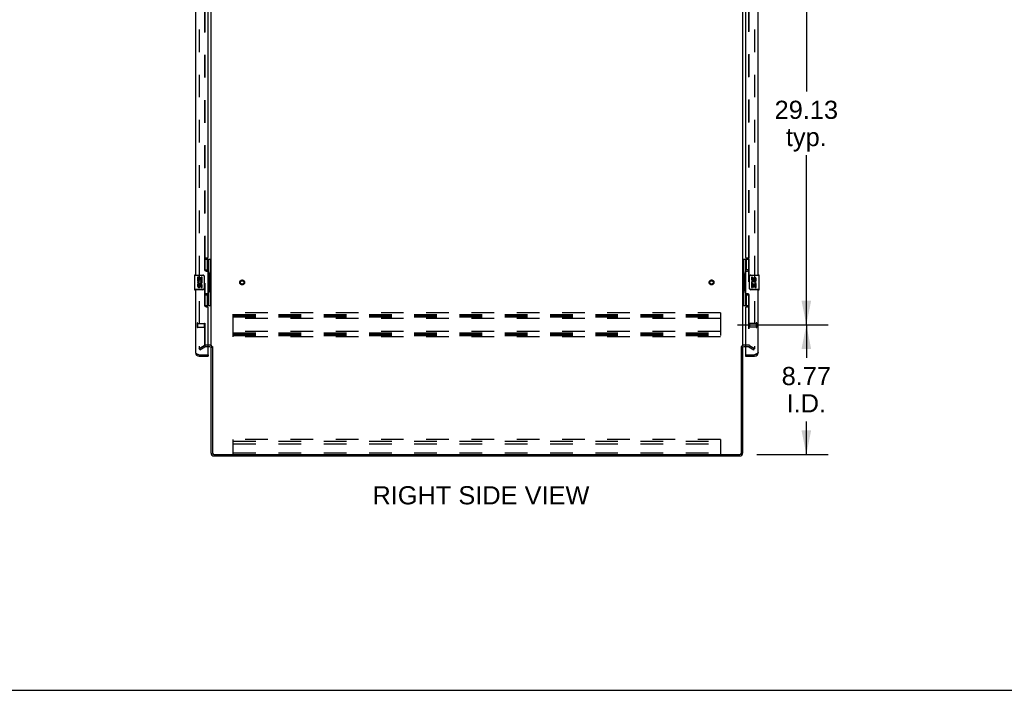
# Model space of a CAD drawing. Header units: inches. Extents: x 0 to 279, y 0 to 180.
# Tile 22 of 41: x 143 to 210, y 0 to 45. Entities that reach past the tile are written whole.
import ezdxf

# ---------------------------------------------------------------- set-up
doc = ezdxf.new("R2010")
doc.units = ezdxf.units.IN
doc.header["$LTSCALE"] = 15.327869
doc.header["$MEASUREMENT"] = 0
doc.linetypes.add('HIDDEN', pattern=[0.2, 0.1, -0.1])
doc.layers.get('0').update_dxf_attribs({"linetype": 'CONTINUOUS'})
for name, color, linetype in [('DEFAULT_2', 8, 'HIDDEN'), ('DIMENSIONS', 7, 'CONTINUOUS'), ('FRONT_MASTER_DOOR_ASSEMBLY', 7, 'CONTINUOUS'), ('REAR_SLAVE_DOOR_ASSEMBLY', 7, 'CONTINUOUS')]:
    doc.layers.add(name, color=color, linetype=linetype)
doc.styles.get("Standard").update_dxf_attribs({"font": 'arial.ttf'})
doc.dimstyles.new('DIMSTYLE_1', dxfattribs={"dimtxt": 1.229508, "dimasz": 1.639344, "dimexe": 0.09, "dimexo": 0.07, "dimgap": 0.0375, "dimtad": 0, "dimtih": 1, "dimtoh": 1, "dimzin": 4, "dimdsep": 46, "dimtxsty": 'Standard', "dimblk": '_FILLED', "dimblk1": '_FILLED', "dimblk2": '_FILLED', "dimcen": 0.09, "dimazin": 1, "dimtfac": 1, "dimtdec": 3, "dimtofl": 0, "dimtmove": 0, "dimatfit": 3, "dimldrblk": '_FILLED', "dimfxl": 0, "dimtolj": 1, "dimtzin": 4, "dimarcsym": 0})

# ---------------------------------------------------------------- blocks, each defined once
blk = doc.blocks.new('_FILLED')
at = {"color": 0, "linetype": 'ByBlock'}
blk.add_solid([(0, 0), (-1, 0.2), (-1, -0.2)], dxfattribs=at)
blk = doc.blocks.new('*D9')
at = {"layer": 'DIMENSIONS', "color": 2, "linetype": 'Continuous'}
for p, q in [((191.812, 53.869), (197.954, 53.869)), ((196.479, 53.869), (196.479, 40.536)), ((196.479, 24.744), (196.479, 36.232)), ((191.812, 24.744), (197.954, 24.744))]:
    blk.add_line(p, q, dxfattribs=at)
at = {"layer": 'DIMENSIONS', "color": 2, "linetype": 'Continuous', "xscale": 1.6393442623, "yscale": 1.6393442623, "zscale": 1.6393442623}
for p, rotation in [((196.479, 53.869), 90), ((196.479, 24.744), 270)]:
    blk.add_blockref('_FILLED', p, dxfattribs=dict(at, rotation=rotation))
at = {"layer": 'DIMENSIONS', "color": 2, "linetype": 'Continuous', "insert": (196.479, 39.921), "char_height": 1.2295, "width": 4.29642, "attachment_point": 2, "line_spacing_factor": 0.9}
blk.add_mtext('29.13\\Ptyp.', dxfattribs=at)
blk = doc.blocks.new('*D10')
at = {"layer": 'DIMENSIONS', "color": 2, "linetype": 'Continuous'}
for p, q in [((191.812, 24.744), (197.954, 24.744)), ((196.479, 24.744), (196.479, 22.509)), ((196.479, 15.973), (196.479, 18.206)), ((193.118, 15.973), (197.954, 15.973))]:
    blk.add_line(p, q, dxfattribs=at)
at = {"layer": 'DIMENSIONS', "color": 2, "linetype": 'Continuous', "xscale": 1.6393442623, "yscale": 1.6393442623, "zscale": 1.6393442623}
for p, rotation in [((196.479, 24.744), 90), ((196.479, 15.973), 270)]:
    blk.add_blockref('_FILLED', p, dxfattribs=dict(at, rotation=rotation))
at = {"layer": 'DIMENSIONS', "color": 2, "linetype": 'Continuous', "insert": (196.479, 21.894), "char_height": 1.2295, "width": 3.34115, "attachment_point": 2, "line_spacing_factor": 0.9}
blk.add_mtext('8.77\\PI.D.', dxfattribs=at)

msp = doc.modelspace()

# ---------------------------------------------------------------- linework, layer by layer
at = {"color": 3, "linetype": 'Continuous'}
for p, q in [((156.164, 23.317), (156.164, 84.421)), ((192.164, 84.421), (192.164, 23.317)), ((155.743, 29.223), (155.743, 29.194)), ((155.76, 29.238), (155.76, 29.194)), ((192.569, 29.194), (192.569, 29.238)), ((192.585, 29.194), (192.585, 29.223)), ((155.743, 26.044), (155.743, 26.014)), ((155.76, 26.044), (155.76, 25.999)), ((192.569, 25.999), (192.569, 26.044)), ((192.585, 26.014), (192.585, 26.044)), ((156.079, 23.265), (155.96, 23.265)), ((156.164, 16.058), (156.164, 23.285)), ((156.268, 23.286), (156.268, 16.063)), ((192.06, 23.286), (192.06, 16.063)), ((192.164, 23.285), (192.164, 16.058)), ((192.368, 23.265), (192.249, 23.265)), ((156.353, 15.869), (191.975, 15.869)), ((156.358, 15.973), (191.97, 15.973))]:
    msp.add_line(p, q, dxfattribs=at)
at = {"color": 7, "linetype": 'Continuous'}
msp.add_line((0, 0), (278.689, 0), dxfattribs=at)
at = {"color": 3, "linetype": 'Continuous'}
for centre, radius, start, end in [((156.079, 23.18), 0.085, 0, 90), ((192.249, 23.18), 0.085, 90, 180), ((156.353, 16.058), 0.189, 180, 270), ((156.358, 16.063), 0.09, 180, 270), ((191.97, 16.063), 0.09, 270, 360), ((191.975, 16.058), 0.189, 270, 360)]:
    msp.add_arc(centre, radius, start, end, dxfattribs=at)
at = {"color": 7, "linetype": 'Continuous'}
for centre, radius, start, end in [((156.079, 23.18), 0.189, 34.02937, 46.48703), ((192.249, 23.18), 0.189, 133.51297, 145.97063), ((156.353, 16.058), 0.085, 183.75801, 266.24199), ((191.975, 16.058), 0.085, 273.75801, 356.24199)]:
    msp.add_arc(centre, radius, start, end, dxfattribs=at)
at = {"layer": 'DEFAULT_2', "color": 8, "linetype": 'HIDDEN'}
for p, q in [((155.352, 84.603), (155.352, 23.134)), ((192.977, 84.603), (192.977, 23.134)), ((155.743, 29.223), (155.743, 52.264)), ((155.76, 29.238), (155.76, 52.249)), ((192.569, 52.249), (192.569, 29.238)), ((192.585, 52.264), (192.585, 29.223)), ((155.743, 26.044), (155.743, 29.194)), ((155.76, 26.044), (155.76, 29.194)), ((192.569, 29.194), (192.569, 26.044)), ((192.585, 29.194), (192.585, 26.044)), ((155.743, 23.298), (155.743, 26.014)), ((192.585, 26.014), (192.585, 23.298)), ((155.76, 23.317), (155.76, 25.999)), ((190.664, 25.556), (157.664, 25.556)), ((157.664, 23.931), (157.664, 25.556)), ((157.664, 25.452), (190.664, 25.452)), ((157.664, 25.369), (190.664, 25.369)), ((190.664, 25.556), (190.664, 23.931)), ((192.569, 25.999), (192.569, 23.317)), ((157.664, 25.285), (190.664, 25.285)), ((190.664, 25.181), (157.664, 25.181)), ((190.664, 24.306), (157.664, 24.306)), ((157.664, 24.202), (190.664, 24.202)), ((157.664, 24.119), (190.664, 24.119)), ((157.664, 24.035), (190.664, 24.035)), ((155.352, 23.154), (155.691, 23.35)), ((156.079, 23.369), (155.76, 23.369)), ((190.664, 23.931), (157.664, 23.931)), ((192.569, 23.369), (192.249, 23.369)), ((192.637, 23.35), (192.977, 23.154)), ((155.404, 23.064), (155.352, 23.154)), ((155.404, 23.064), (155.743, 23.26)), ((155.96, 23.265), (155.76, 23.265)), ((192.569, 23.265), (192.368, 23.265)), ((192.585, 23.26), (192.925, 23.064)), ((192.925, 23.064), (192.977, 23.154)), ((190.664, 16.973), (157.664, 16.973)), ((157.664, 15.973), (157.664, 16.973)), ((157.664, 16.868), (190.664, 16.868)), ((157.664, 16.691), (190.664, 16.691)), ((190.664, 16.973), (190.664, 15.973)), ((157.664, 16.077), (190.664, 16.077))]:
    msp.add_line(p, q, dxfattribs=at)
for points in [[(155.352, 23.134), (155.352, 23.132), (155.352, 23.13), (155.353, 23.128)], [(155.369, 23.114), (155.367, 23.114), (155.365, 23.115), (155.363, 23.115), (155.362, 23.116), (155.36, 23.117), (155.358, 23.119), (155.357, 23.12), (155.356, 23.122), (155.354, 23.124), (155.353, 23.126), (155.353, 23.128)], [(155.377, 23.116), (155.375, 23.115), (155.373, 23.115), (155.371, 23.114), (155.369, 23.114), (155.369, 23.114)], [(192.959, 23.114), (192.959, 23.114), (192.957, 23.114), (192.955, 23.115), (192.953, 23.115), (192.952, 23.116)], [(192.977, 23.134), (192.977, 23.132), (192.976, 23.13), (192.976, 23.128), (192.975, 23.126), (192.974, 23.124), (192.973, 23.122), (192.972, 23.12), (192.97, 23.119), (192.969, 23.117), (192.967, 23.116), (192.965, 23.115), (192.963, 23.115), (192.961, 23.114), (192.959, 23.114)]]:
    msp.add_lwpolyline(points, dxfattribs=at)
for centre, radius in [((158.268, 27.619), 0.164), ((158.268, 27.619), 0.142), ((158.268, 27.619), 0.124), ((158.268, 27.619), 0.114), ((190.06, 27.619), 0.164), ((190.06, 27.619), 0.142), ((190.06, 27.619), 0.124), ((190.06, 27.619), 0.114)]:
    msp.add_circle(centre, radius, dxfattribs=at)
for centre, radius, start, end in [((155.76, 23.232), 0.137, 90, 120), ((156.079, 23.18), 0.189, 46.48703, 90), ((192.249, 23.18), 0.189, 90, 133.51297), ((192.569, 23.232), 0.137, 60, 90), ((155.76, 23.232), 0.033, 90, 120), ((156.079, 23.18), 0.189, 0, 34.02937), ((192.249, 23.18), 0.189, 145.97063, 180), ((192.569, 23.232), 0.033, 60, 90)]:
    msp.add_arc(centre, radius, start, end, dxfattribs=at)
at = {"layer": 'FRONT_MASTER_DOOR_ASSEMBLY', "color": 3, "linetype": 'Continuous'}
for p, q in [((155.106, 53.369), (155.106, 28.119)), ((155.96, 29.326), (155.96, 52.161)), ((155.71, 29.136), (155.71, 28.516)), ((155.9, 29.266), (155.84, 29.266)), ((155.84, 28.386), (155.9, 28.386)), ((155.96, 26.911), (155.96, 28.326)), ((155.106, 27.119), (155.106, 22.865)), ((155.71, 26.721), (155.71, 26.101)), ((155.9, 26.851), (155.84, 26.851)), ((155.84, 25.971), (155.9, 25.971)), ((155.96, 22.743), (155.96, 25.911)), ((155.353, 22.723), (155.94, 22.723)), ((155.353, 22.619), (155.96, 22.619))]:
    msp.add_line(p, q, dxfattribs=at)
at = {"layer": 'FRONT_MASTER_DOOR_ASSEMBLY', "color": 7, "linetype": 'Continuous'}
for p, q in [((155.724, 29.194), (156.164, 29.194)), ((155.76, 28.414), (155.76, 29.194)), ((155.901, 29.194), (155.901, 28.459)), ((155.987, 26.044), (155.987, 29.194)), ((156.125, 28.169), (156.125, 29.194)), ((155.046, 28.104), (155.603, 28.104)), ((155.046, 28.104), (155.046, 27.134)), ((155.061, 28.119), (155.601, 28.119)), ((155.309, 28.119), (155.309, 28.104)), ((155.566, 28.119), (155.566, 28.104)), ((155.701, 28.019), (155.694, 28.019)), ((155.694, 28.019), (155.694, 27.219)), ((155.701, 28.019), (155.701, 27.219)), ((155.76, 28.459), (155.987, 28.459)), ((156.024, 28.219), (156.024, 28.199)), ((156.147, 28.169), (156.024, 28.169)), ((156.024, 28.169), (156.024, 27.069)), ((156.103, 28.169), (156.103, 27.069)), ((156.147, 27.069), (156.147, 28.169)), ((155.312, 27.964), (155.249, 27.964)), ((155.249, 27.964), (155.249, 27.734)), ((155.249, 27.734), (155.511, 27.734)), ((155.312, 27.504), (155.249, 27.504)), ((155.249, 27.504), (155.249, 27.367)), ((155.32, 27.698), (155.262, 27.723)), ((155.312, 27.797), (155.312, 27.964)), ((155.375, 27.797), (155.312, 27.797)), ((155.312, 27.367), (155.312, 27.504)), ((155.436, 27.933), (155.375, 27.933)), ((155.375, 27.933), (155.375, 27.797)), ((155.375, 27.409), (155.375, 27.367)), ((155.436, 27.797), (155.436, 27.933)), ((155.501, 27.797), (155.436, 27.797)), ((155.436, 27.347), (155.436, 27.416)), ((155.511, 27.734), (155.484, 27.715)), ((155.564, 27.964), (155.501, 27.964)), ((155.501, 27.964), (155.501, 27.797)), ((155.501, 27.409), (155.501, 27.273)), ((155.545, 27.734), (155.564, 27.734)), ((155.564, 27.734), (155.564, 27.964)), ((155.564, 27.273), (155.564, 27.409)), ((155.603, 27.134), (155.046, 27.134)), ((155.601, 27.119), (155.061, 27.119)), ((155.309, 27.119), (155.309, 27.134)), ((155.501, 27.273), (155.564, 27.273)), ((155.566, 27.119), (155.566, 27.134)), ((155.701, 27.219), (155.694, 27.219)), ((155.76, 26.044), (155.76, 26.824)), ((155.76, 26.779), (155.987, 26.779)), ((155.901, 26.779), (155.901, 26.044)), ((156.147, 27.069), (156.024, 27.069)), ((156.024, 27.038), (156.024, 27.018)), ((156.125, 26.044), (156.125, 27.069)), ((155.724, 26.044), (156.164, 26.044)), ((155.94, 22.723), (155.96, 22.723)), ((155.96, 22.723), (155.96, 22.619))]:
    msp.add_line(p, q, dxfattribs=at)
at = {"layer": 'FRONT_MASTER_DOOR_ASSEMBLY', "color": 8, "linetype": 'HIDDEN'}
for p, q in [((155.21, 24.865), (155.21, 24.581)), ((155.253, 24.865), (155.253, 24.581)), ((155.253, 24.847), (155.7, 24.847)), ((155.7, 24.847), (155.7, 24.599)), ((155.71, 24.837), (155.71, 24.609)), ((155.253, 24.599), (155.7, 24.599))]:
    msp.add_line(p, q, dxfattribs=at)
at = {"layer": 'FRONT_MASTER_DOOR_ASSEMBLY', "color": 7, "linetype": 'Continuous'}
for points in [[(155.601, 28.119), (155.602, 28.119), (155.602, 28.118), (155.602, 28.117), (155.603, 28.116), (155.603, 28.114), (155.603, 28.113), (155.603, 28.11), (155.603, 28.108), (155.603, 28.106), (155.603, 28.104)], [(155.603, 28.104), (155.612, 28.103), (155.62, 28.102), (155.629, 28.1), (155.637, 28.098), (155.645, 28.094), (155.653, 28.09), (155.66, 28.085), (155.666, 28.08), (155.672, 28.075), (155.676, 28.069), (155.68, 28.063), (155.684, 28.058), (155.686, 28.052), (155.689, 28.047), (155.69, 28.042), (155.692, 28.037), (155.693, 28.032), (155.693, 28.027), (155.694, 28.023), (155.694, 28.019)], [(155.694, 28.055), (155.696, 28.049), (155.698, 28.043), (155.699, 28.037), (155.7, 28.031), (155.701, 28.025), (155.701, 28.019)], [(155.951, 28.358), (155.954, 28.361), (155.959, 28.37), (155.964, 28.377), (155.968, 28.385), (155.972, 28.392), (155.975, 28.398), (155.978, 28.404), (155.981, 28.41), (155.983, 28.415), (155.984, 28.42), (155.986, 28.424), (155.987, 28.428), (155.987, 28.432), (155.987, 28.435)], [(155.601, 27.119), (155.602, 27.119), (155.602, 27.119), (155.602, 27.12), (155.603, 27.122), (155.603, 27.123), (155.603, 27.125), (155.603, 27.127), (155.603, 27.129), (155.603, 27.131), (155.603, 27.134)], [(155.694, 27.219), (155.694, 27.214), (155.693, 27.21), (155.693, 27.205), (155.692, 27.2), (155.69, 27.195), (155.689, 27.19), (155.686, 27.185), (155.684, 27.179), (155.68, 27.174), (155.676, 27.168), (155.672, 27.163), (155.666, 27.157), (155.66, 27.152), (155.653, 27.147), (155.645, 27.143), (155.637, 27.14), (155.629, 27.137), (155.62, 27.135), (155.612, 27.134), (155.603, 27.134)], [(155.701, 27.219), (155.701, 27.212), (155.7, 27.206), (155.699, 27.2), (155.698, 27.194), (155.696, 27.188), (155.694, 27.183)], [(155.987, 26.802), (155.987, 26.806), (155.987, 26.809), (155.986, 26.813), (155.984, 26.818), (155.983, 26.823), (155.981, 26.828), (155.978, 26.833), (155.975, 26.839), (155.972, 26.846), (155.968, 26.853), (155.964, 26.86), (155.959, 26.868), (155.954, 26.876), (155.951, 26.88)]]:
    msp.add_lwpolyline(points, dxfattribs=at)
at = {"layer": 'FRONT_MASTER_DOOR_ASSEMBLY', "color": 3, "linetype": 'Continuous'}
msp.add_lwpolyline([(155.106, 22.865), (155.107, 22.859), (155.108, 22.853), (155.111, 22.847), (155.115, 22.841), (155.119, 22.835), (155.125, 22.83), (155.132, 22.824), (155.139, 22.818), (155.148, 22.812), (155.157, 22.806), (155.167, 22.8), (155.178, 22.794), (155.19, 22.788), (155.203, 22.782), (155.216, 22.776), (155.229, 22.77), (155.244, 22.764), (155.258, 22.758), (155.273, 22.752), (155.289, 22.746), (155.305, 22.74), (155.321, 22.735), (155.353, 22.723)], dxfattribs=at)
for centre, radius, start, end in [((155.84, 29.136), 0.13, 90, 180), ((155.9, 29.326), 0.06, 270, 360), ((155.84, 28.516), 0.13, 180, 270), ((155.9, 28.326), 0.06, 0, 90), ((155.84, 26.721), 0.13, 90, 180), ((155.9, 26.911), 0.06, 270, 360), ((155.84, 26.101), 0.13, 180, 270), ((155.9, 25.911), 0.06, 0, 90), ((155.353, 22.865), 0.246, 180, 270), ((155.94, 22.743), 0.02, 270, 360)]:
    msp.add_arc(centre, radius, start, end, dxfattribs=at)
at = {"layer": 'FRONT_MASTER_DOOR_ASSEMBLY', "color": 7, "linetype": 'Continuous'}
for centre, radius, start, end in [((155.061, 28.104), 0.015, 90, 180), ((155.601, 28.019), 0.1, 21.20502, 90), ((155.406, 27.661), 0.157, 156.59665, 341.87913), ((155.343, 27.367), 0.0943, 180, 248.67039), ((155.343, 27.367), 0.0943, 248.69989, 347.43379), ((155.406, 27.661), 0.0943, 156.59665, 35.11217), ((155.344, 27.367), 0.0314, 180, 0.04847), ((155.469, 27.409), 0.0943, 0, 180), ((155.47, 27.404), 0.0362, 83.42855, 161.76278), ((155.469, 27.409), 0.0314, 0, 81.22946), ((155.406, 27.661), 0.157, 25.73705, 27.8532), ((155.41, 27.661), 0.154, 341.41988, 26.19629), ((155.061, 27.134), 0.015, 180, 270), ((155.601, 27.219), 0.1, 270, 338.79459), ((155.353, 22.865), 0.142, 228.63301, 270), ((155.27, 23.009), 0.26, 270, 272.61143)]:
    msp.add_arc(centre, radius, start, end, dxfattribs=at)
at = {"layer": 'FRONT_MASTER_DOOR_ASSEMBLY', "color": 8, "linetype": 'HIDDEN'}
for centre, radius, start, end in [((155.232, 24.865), 0.0215, 0, 180), ((155.7, 24.837), 0.01, 0, 90), ((155.232, 24.581), 0.0215, 180, 360), ((155.7, 24.609), 0.01, 270, 360)]:
    msp.add_arc(centre, radius, start, end, dxfattribs=at)
at = {"layer": 'FRONT_MASTER_DOOR_ASSEMBLY', "color": 7, "linetype": 'Continuous'}
for centre, start_param, end_param in [((155.92, 28.209), -1.51401, -0.699287), ((155.92, 28.209), -2.442306, -1.627583), ((155.92, 27.028), -1.51401, -0.699287), ((155.92, 27.028), -2.442306, -1.627583)]:
    msp.add_ellipse(centre, major_axis=(0, 0.18), ratio=0.579493, start_param=start_param, end_param=end_param, dxfattribs=at)
at = {"layer": 'REAR_SLAVE_DOOR_ASSEMBLY', "color": 3, "linetype": 'Continuous'}
for p, q in [((193.222, 28.119), (193.222, 53.369)), ((192.368, 52.161), (192.368, 29.326)), ((192.488, 29.266), (192.428, 29.266)), ((192.618, 28.516), (192.618, 29.136)), ((192.368, 28.326), (192.368, 26.911)), ((192.428, 28.386), (192.488, 28.386)), ((192.488, 26.851), (192.428, 26.851)), ((192.618, 26.101), (192.618, 26.721)), ((193.222, 22.865), (193.222, 27.119)), ((192.368, 25.911), (192.368, 22.743)), ((192.428, 25.971), (192.488, 25.971)), ((192.388, 22.723), (192.976, 22.723)), ((193.008, 22.735), (192.976, 22.723)), ((192.368, 22.619), (192.976, 22.619))]:
    msp.add_line(p, q, dxfattribs=at)
at = {"layer": 'REAR_SLAVE_DOOR_ASSEMBLY', "color": 7, "linetype": 'Continuous'}
for p, q in [((192.164, 29.194), (192.605, 29.194)), ((192.203, 29.194), (192.203, 28.169)), ((192.341, 29.194), (192.341, 26.044)), ((192.428, 28.459), (192.428, 29.194)), ((192.568, 29.194), (192.568, 28.414)), ((192.182, 28.169), (192.304, 28.169)), ((192.182, 28.169), (192.182, 27.069)), ((192.226, 27.069), (192.226, 28.169)), ((192.304, 28.199), (192.304, 28.219)), ((192.304, 27.069), (192.304, 28.169)), ((192.568, 28.459), (192.341, 28.459)), ((192.627, 28.019), (192.635, 28.019)), ((192.627, 27.219), (192.627, 28.019)), ((192.635, 27.219), (192.635, 28.019)), ((192.725, 28.104), (193.282, 28.104)), ((192.727, 28.119), (193.267, 28.119)), ((192.763, 28.119), (192.763, 28.104)), ((193.019, 28.119), (193.019, 28.104)), ((193.282, 27.134), (193.282, 28.104)), ((192.828, 27.964), (192.765, 27.964)), ((192.765, 27.964), (192.765, 27.828)), ((192.783, 27.503), (192.765, 27.503)), ((192.765, 27.503), (192.765, 27.273)), ((192.818, 27.503), (192.845, 27.522)), ((192.818, 27.503), (193.079, 27.503)), ((192.828, 27.828), (192.828, 27.964)), ((192.828, 27.44), (192.893, 27.44)), ((192.828, 27.273), (192.828, 27.44)), ((192.893, 27.891), (192.893, 27.822)), ((192.893, 27.44), (192.893, 27.304)), ((192.953, 27.828), (192.953, 27.87)), ((192.953, 27.44), (193.016, 27.44)), ((192.953, 27.304), (192.953, 27.44)), ((193.009, 27.539), (193.066, 27.514)), ((193.016, 27.87), (193.016, 27.734)), ((193.016, 27.734), (193.079, 27.734)), ((193.016, 27.44), (193.016, 27.273)), ((193.079, 27.734), (193.079, 27.87)), ((193.079, 27.273), (193.079, 27.503)), ((192.182, 27.069), (192.304, 27.069)), ((192.203, 27.069), (192.203, 26.044)), ((192.304, 27.018), (192.304, 27.038)), ((192.341, 26.779), (192.568, 26.779)), ((192.428, 26.044), (192.428, 26.779)), ((192.568, 26.824), (192.568, 26.044)), ((192.627, 27.219), (192.635, 27.219)), ((193.282, 27.134), (192.725, 27.134)), ((193.267, 27.119), (192.727, 27.119)), ((192.763, 27.119), (192.763, 27.134)), ((192.765, 27.273), (192.828, 27.273)), ((192.893, 27.304), (192.953, 27.304)), ((193.016, 27.273), (193.079, 27.273)), ((193.019, 27.119), (193.019, 27.134)), ((192.164, 26.044), (192.605, 26.044)), ((192.368, 22.723), (192.388, 22.723)), ((192.368, 22.723), (192.368, 22.619))]:
    msp.add_line(p, q, dxfattribs=at)
at = {"layer": 'REAR_SLAVE_DOOR_ASSEMBLY', "color": 8, "linetype": 'HIDDEN'}
for p, q in [((192.618, 24.837), (192.618, 24.609)), ((193.075, 24.847), (192.628, 24.847)), ((192.628, 24.847), (192.628, 24.599)), ((193.075, 24.865), (193.075, 24.581)), ((193.118, 24.865), (193.118, 24.581)), ((193.075, 24.599), (192.628, 24.599))]:
    msp.add_line(p, q, dxfattribs=at)
at = {"layer": 'REAR_SLAVE_DOOR_ASSEMBLY', "color": 7, "linetype": 'Continuous'}
for points in [[(192.341, 28.435), (192.341, 28.432), (192.342, 28.428), (192.343, 28.424), (192.344, 28.42), (192.346, 28.415), (192.348, 28.41), (192.35, 28.404), (192.353, 28.398), (192.357, 28.392), (192.36, 28.385), (192.365, 28.377), (192.37, 28.37), (192.375, 28.361), (192.377, 28.358)], [(192.627, 28.019), (192.628, 28.025), (192.628, 28.031), (192.629, 28.037), (192.63, 28.043), (192.632, 28.049), (192.634, 28.055)], [(192.635, 28.019), (192.635, 28.023), (192.635, 28.027), (192.636, 28.032), (192.637, 28.037), (192.638, 28.042), (192.64, 28.047), (192.642, 28.052), (192.645, 28.058), (192.648, 28.064), (192.652, 28.069), (192.657, 28.075), (192.662, 28.08), (192.669, 28.085), (192.676, 28.09), (192.684, 28.094), (192.691, 28.098), (192.7, 28.1), (192.708, 28.102), (192.716, 28.103), (192.725, 28.104)], [(192.727, 28.119), (192.727, 28.119), (192.727, 28.118), (192.726, 28.117), (192.726, 28.116), (192.726, 28.114), (192.725, 28.113), (192.725, 28.11), (192.725, 28.108), (192.725, 28.106), (192.725, 28.104)], [(192.377, 26.88), (192.375, 26.876), (192.37, 26.868), (192.365, 26.86), (192.36, 26.853), (192.357, 26.846), (192.353, 26.839), (192.35, 26.833), (192.348, 26.828), (192.346, 26.823), (192.344, 26.818), (192.343, 26.813), (192.342, 26.809), (192.341, 26.806), (192.341, 26.802)], [(192.634, 27.183), (192.632, 27.188), (192.63, 27.194), (192.629, 27.2), (192.628, 27.206), (192.628, 27.212), (192.627, 27.219)], [(192.725, 27.134), (192.716, 27.134), (192.708, 27.135), (192.7, 27.137), (192.691, 27.14), (192.683, 27.143), (192.676, 27.147), (192.669, 27.152), (192.662, 27.157), (192.657, 27.163), (192.652, 27.168), (192.648, 27.174), (192.645, 27.179), (192.642, 27.185), (192.64, 27.19), (192.638, 27.195), (192.637, 27.2), (192.636, 27.205), (192.635, 27.21), (192.635, 27.214), (192.635, 27.219)], [(192.727, 27.119), (192.727, 27.119), (192.727, 27.119), (192.726, 27.12), (192.726, 27.122), (192.726, 27.123), (192.725, 27.125), (192.725, 27.127), (192.725, 27.129), (192.725, 27.131), (192.725, 27.134)]]:
    msp.add_lwpolyline(points, dxfattribs=at)
at = {"layer": 'REAR_SLAVE_DOOR_ASSEMBLY', "color": 3, "linetype": 'Continuous'}
msp.add_lwpolyline([(193.222, 22.865), (193.222, 22.859), (193.22, 22.853), (193.217, 22.847), (193.214, 22.841), (193.209, 22.835), (193.203, 22.83), (193.197, 22.824), (193.189, 22.818), (193.181, 22.812), (193.171, 22.806), (193.161, 22.8), (193.15, 22.794), (193.138, 22.788), (193.126, 22.782), (193.113, 22.776), (193.099, 22.77), (193.085, 22.764), (193.07, 22.758), (193.055, 22.752), (193.04, 22.746), (193.024, 22.74), (193.008, 22.735)], dxfattribs=at)
for centre, radius, start, end in [((192.428, 29.326), 0.06, 180, 270), ((192.488, 29.136), 0.13, 0, 90), ((192.428, 28.326), 0.06, 90, 180), ((192.488, 28.516), 0.13, 270, 360), ((192.428, 26.911), 0.06, 180, 270), ((192.488, 26.721), 0.13, 0, 90), ((192.488, 26.101), 0.13, 270, 360), ((192.428, 25.911), 0.06, 90, 180), ((192.388, 22.743), 0.02, 180, 270), ((192.976, 22.865), 0.246, 270, 360)]:
    msp.add_arc(centre, radius, start, end, dxfattribs=at)
at = {"layer": 'REAR_SLAVE_DOOR_ASSEMBLY', "color": 7, "linetype": 'Continuous'}
for centre, radius, start, end in [((192.727, 28.019), 0.1, 90, 158.79459), ((193.267, 28.104), 0.015, 0, 90), ((192.859, 27.828), 0.0943, 180, 360), ((192.919, 27.576), 0.154, 161.41988, 206.19629), ((192.922, 27.577), 0.157, 336.59665, 161.87913), ((192.922, 27.577), 0.157, 205.73705, 207.8532), ((192.859, 27.828), 0.0314, 180, 261.22946), ((192.922, 27.577), 0.0943, 336.59665, 215.11217), ((192.859, 27.833), 0.0362, 263.42855, 341.76278), ((192.985, 27.87), 0.0943, 68.69989, 167.43379), ((192.985, 27.87), 0.0314, 0, 180.04847), ((192.985, 27.87), 0.0943, 0, 68.67039), ((192.727, 27.219), 0.1, 201.20502, 270), ((193.267, 27.134), 0.015, 270, 360), ((192.976, 22.865), 0.142, 270, 311.36699), ((193.058, 23.009), 0.26, 267.37299, 270)]:
    msp.add_arc(centre, radius, start, end, dxfattribs=at)
at = {"layer": 'REAR_SLAVE_DOOR_ASSEMBLY', "color": 8, "linetype": 'HIDDEN'}
for centre, radius, start, end in [((192.628, 24.837), 0.01, 90, 180), ((193.097, 24.865), 0.0215, 0, 180), ((192.628, 24.609), 0.01, 180, 270), ((193.097, 24.581), 0.0215, 180, 360)]:
    msp.add_arc(centre, radius, start, end, dxfattribs=at)
at = {"layer": 'REAR_SLAVE_DOOR_ASSEMBLY', "color": 7, "linetype": 'Continuous'}
for centre, start_param, end_param in [((192.408, 28.209), 0.699287, 1.51401), ((192.408, 28.209), -4.655602, -3.84088), ((192.408, 27.028), 0.699287, 1.51401), ((192.408, 27.028), -4.655602, -3.84088)]:
    msp.add_ellipse(centre, major_axis=(0, 0.18), ratio=0.579493, start_param=start_param, end_param=end_param, dxfattribs=at)

# ---------------------------------------------------------------- texts
at = {"layer": 'DIMENSIONS', "color": 2, "linetype": 'Continuous', "insert": (174.44, 13.819), "char_height": 1.22951, "width": 14.66269, "attachment_point": 2, "line_spacing_factor": 0.9}
msp.add_mtext('RIGHT SIDE VIEW', dxfattribs=at)

# ---------------------------------------------------------------- dimensions: what is measured, and where the dimension line sits
at = {"layer": 'DIMENSIONS', "color": 2, "linetype": 'Continuous'}
for base, p1, p2, angle, text, picture, middle in [((196.478883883, 24.743687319), (191.741755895, 53.868687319), (191.741755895, 24.743687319), 270, '<>\\Ptyp.', '*D9', (196.478883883, 38.384056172)), ((196.479, 24.744), (193.048, 15.973), (191.742, 24.744), 90, '<>\\PI.D.', '*D10', (196.479, 20.358))]:
    dim = msp.add_linear_dim(base=base, p1=p1, p2=p2, angle=angle, text=text, dimstyle='DIMSTYLE_1', dxfattribs=at)
    dim.commit()
    dim.dimension.update_dxf_attribs({"geometry": picture, "text_midpoint": middle, "dimtype": 160})

doc.saveas('drawing.dxf')
